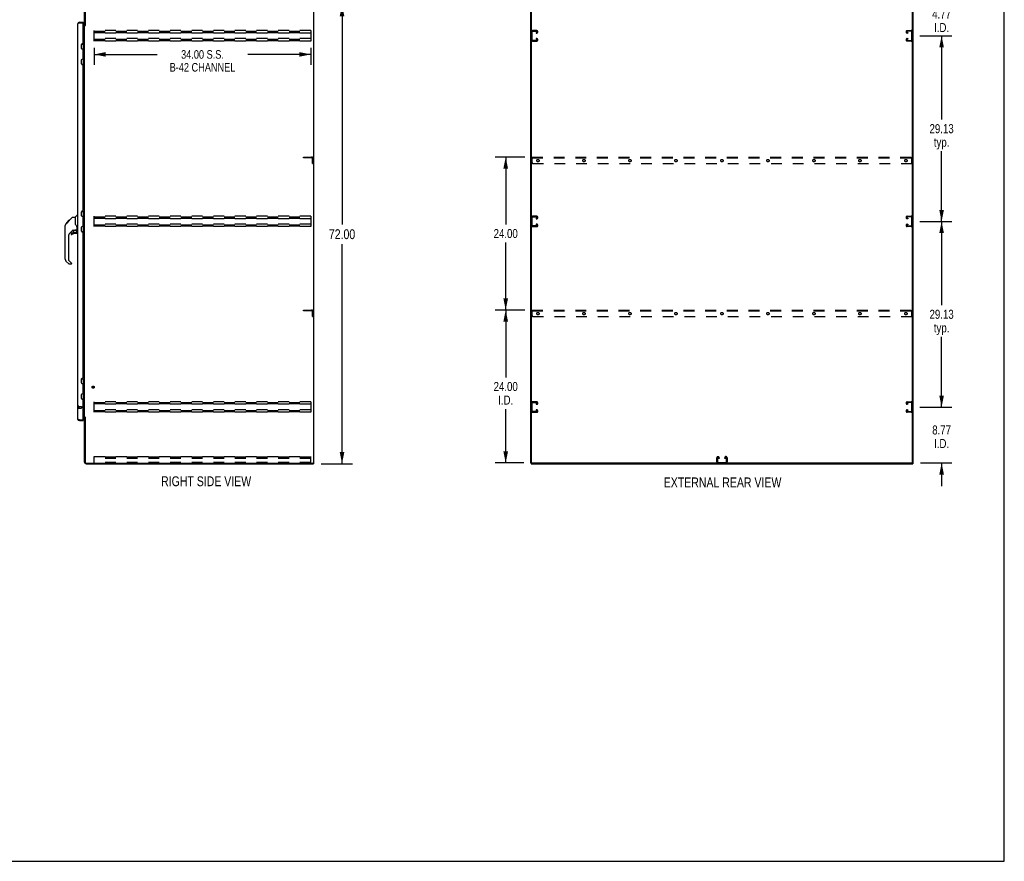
# Model space of a CAD drawing. Header units: inches. Extents: x 0 to 309, y 0 to 200.
# Tile 88 of 109: x 155 to 309, y 0 to 132. Entities that reach past the tile are written whole.
import ezdxf

# ---------------------------------------------------------------- set-up
doc = ezdxf.new("R2010")
doc.units = ezdxf.units.IN
doc.header["$LTSCALE"] = 17
doc.header["$MEASUREMENT"] = 0
doc.linetypes.add('HIDDEN', pattern=[0.2, 0.1, -0.1])
doc.layers.get('0').update_dxf_attribs({"linetype": 'CONTINUOUS'})
for name, color, linetype in [('02___PRT_ALL_AXES', 7, 'CONTINUOUS'), ('DEFAULT_2', 8, 'HIDDEN'), ('DIMENSIONS', 7, 'CONTINUOUS')]:
    doc.layers.add(name, color=color, linetype=linetype)
doc.styles.get("Standard").update_dxf_attribs({"font": 'txt', "width": 0.8})
doc.dimstyles.new('DIMSTYLE_1', dxfattribs={"dimtxt": 1.545455, "dimasz": 1.818182, "dimexe": 0.09, "dimexo": 0.07, "dimgap": 0.0425, "dimtad": 0, "dimtih": 1, "dimtoh": 1, "dimzin": 4, "dimdsep": 46, "dimtxsty": 'Standard', "dimblk": '_FILLED', "dimblk1": '_FILLED', "dimblk2": '_FILLED', "dimcen": 0.09, "dimadec": 0, "dimazin": 0, "dimtfac": 1, "dimtofl": 0, "dimtmove": 0, "dimatfit": 3, "dimldrblk": '_FILLED', "dimfxl": 0, "dimtolj": 1, "dimtzin": 4, "dimarcsym": 0})
doc.dimstyles.new('DIMSTYLE_2', dxfattribs={"dimtxt": 1.345455, "dimasz": 1.818182, "dimexe": 0.09, "dimexo": 0.07, "dimgap": 0.037, "dimtad": 0, "dimtih": 1, "dimtoh": 1, "dimzin": 4, "dimdsep": 46, "dimtxsty": 'Standard', "dimblk": '_FILLED', "dimblk1": '_FILLED', "dimblk2": '_FILLED', "dimcen": 0.09, "dimadec": 0, "dimazin": 0, "dimtfac": 1, "dimtofl": 0, "dimtmove": 0, "dimatfit": 3, "dimldrblk": '_FILLED', "dimfxl": 0, "dimtolj": 1, "dimtzin": 4, "dimarcsym": 0})
doc.dimstyles.new('DIMSTYLE_3', dxfattribs={"dimtxt": 1.418182, "dimasz": 1.818182, "dimexe": 0.09, "dimexo": 0.07, "dimgap": 0.039, "dimtad": 0, "dimtih": 1, "dimtoh": 1, "dimzin": 4, "dimdsep": 46, "dimtxsty": 'Standard', "dimblk": '_FILLED', "dimblk1": '_FILLED', "dimblk2": '_FILLED', "dimcen": 0.09, "dimadec": 0, "dimazin": 0, "dimtfac": 1, "dimtofl": 0, "dimtmove": 0, "dimatfit": 3, "dimldrblk": '_FILLED', "dimfxl": 0, "dimtolj": 1, "dimtzin": 4, "dimarcsym": 0})

# ---------------------------------------------------------------- blocks, each defined once
blk = doc.blocks.new('_FILLED')
at = {"color": 0, "linetype": 'ByBlock'}
blk.add_solid([(0, 0), (-1, 0.2), (-1, -0.2)], dxfattribs=at)
blk = doc.blocks.new('*D2')
at = {"layer": 'DIMENSIONS', "color": 2, "linetype": 'Continuous'}
for p, q in [((201.88, 134.38), (206.77, 134.38)), ((205.14, 134.38), (205.14, 99.93)), ((205.14, 62.38), (205.14, 96.84)), ((201.88, 62.38), (206.77, 62.38))]:
    blk.add_line(p, q, dxfattribs=at)
at = {"layer": 'DIMENSIONS', "color": 2, "linetype": 'Continuous', "xscale": 1.8181818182, "yscale": 1.8181818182, "zscale": 1.8181818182}
for p, rotation in [((205.14, 134.38), 90), ((205.14, 62.38), 270)]:
    blk.add_blockref('_FILLED', p, dxfattribs=dict(at, rotation=rotation))
at = {"layer": 'DIMENSIONS', "color": 2, "linetype": 'Continuous', "insert": (205.14, 99.16), "char_height": 1.545, "width": 6.1818, "attachment_point": 2, "line_spacing_factor": 0.9}
blk.add_mtext('72.00', dxfattribs=at)
blk = doc.blocks.new('*D3')
at = {"layer": 'DIMENSIONS', "color": 2, "linetype": 'Continuous'}
for p, q in [((166.24, 127.6), (166.24, 124.96)), ((200.24, 127.6), (200.24, 124.96)), ((166.24, 126.59), (176.11, 126.59)), ((200.24, 126.59), (190.37, 126.59))]:
    blk.add_line(p, q, dxfattribs=at)
at = {"layer": 'DIMENSIONS', "color": 2, "linetype": 'Continuous', "xscale": 1.8181818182, "yscale": 1.8181818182, "zscale": 1.8181818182, "rotation": 180}
blk.add_blockref('_FILLED', (166.24, 126.59), dxfattribs=at)
at = {"layer": 'DIMENSIONS', "color": 2, "linetype": 'Continuous', "xscale": 1.8181818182, "yscale": 1.8181818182, "zscale": 1.8181818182}
blk.add_blockref('_FILLED', (200.24, 126.59), dxfattribs=at)
at = {"layer": 'DIMENSIONS', "color": 2, "linetype": 'Continuous', "insert": (183.24, 127.26), "char_height": 1.3455, "width": 12.9164, "attachment_point": 2, "line_spacing_factor": 0.9}
blk.add_mtext('34.00 S.S.\\PB-42 CHANNEL', dxfattribs=at)
blk = doc.blocks.new('*D4')
at = {"layer": 'DIMENSIONS', "color": 2, "linetype": 'Continuous'}
for p, q in [((299.25, 71.26), (299.25, 74.89)), ((295.84, 71.26), (300.88, 71.26)), ((295.93, 62.49), (300.88, 62.49)), ((299.25, 62.49), (299.25, 58.85))]:
    blk.add_line(p, q, dxfattribs=at)
at = {"layer": 'DIMENSIONS', "color": 2, "linetype": 'Continuous', "xscale": 1.8181818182, "yscale": 1.8181818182, "zscale": 1.8181818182}
for p, rotation in [((299.25, 71.26), 270), ((299.25, 62.49), 90)]:
    blk.add_blockref('_FILLED', p, dxfattribs=dict(at, rotation=rotation))
at = {"layer": 'DIMENSIONS', "color": 2, "linetype": 'Continuous', "insert": (299.25, 68.38), "char_height": 1.418, "width": 4.5382, "attachment_point": 2, "line_spacing_factor": 0.9}
blk.add_mtext('8.77\\PI.D.', dxfattribs=at)
blk = doc.blocks.new('*D5')
at = {"layer": 'DIMENSIONS', "color": 2, "linetype": 'Continuous'}
for p, q in [((295.84, 100.38), (300.88, 100.38)), ((299.25, 100.38), (299.25, 87.24)), ((299.25, 71.26), (299.25, 82.27)), ((295.84, 71.26), (300.88, 71.26))]:
    blk.add_line(p, q, dxfattribs=at)
at = {"layer": 'DIMENSIONS', "color": 2, "linetype": 'Continuous', "xscale": 1.8181818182, "yscale": 1.8181818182, "zscale": 1.8181818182}
for p, rotation in [((299.25, 100.38), 90), ((299.25, 71.26), 270)]:
    blk.add_blockref('_FILLED', p, dxfattribs=dict(at, rotation=rotation))
at = {"layer": 'DIMENSIONS', "color": 2, "linetype": 'Continuous', "insert": (299.25, 86.53), "char_height": 1.418, "width": 5.6727, "attachment_point": 2, "line_spacing_factor": 0.9}
blk.add_mtext('29.13\\Ptyp.', dxfattribs=at)
blk = doc.blocks.new('*D6')
at = {"layer": 'DIMENSIONS', "color": 2, "linetype": 'Continuous'}
for p, q in [((295.84, 129.51), (300.88, 129.51)), ((299.25, 129.51), (299.25, 116.36)), ((299.25, 100.38), (299.25, 111.4)), ((295.84, 100.38), (300.88, 100.38))]:
    blk.add_line(p, q, dxfattribs=at)
at = {"layer": 'DIMENSIONS', "color": 2, "linetype": 'Continuous', "xscale": 1.8181818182, "yscale": 1.8181818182, "zscale": 1.8181818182}
for p, rotation in [((299.25, 129.51), 90), ((299.25, 100.38), 270)]:
    blk.add_blockref('_FILLED', p, dxfattribs=dict(at, rotation=rotation))
at = {"layer": 'DIMENSIONS', "color": 2, "linetype": 'Continuous', "insert": (299.25, 115.65), "char_height": 1.418, "width": 5.6727, "attachment_point": 2, "line_spacing_factor": 0.9}
blk.add_mtext('29.13\\Ptyp.', dxfattribs=at)
blk = doc.blocks.new('*D7')
at = {"layer": 'DIMENSIONS', "color": 2, "linetype": 'Continuous'}
for p, q in [((299.25, 134.28), (299.25, 137.92)), ((295.93, 134.28), (300.88, 134.28)), ((295.84, 129.51), (300.88, 129.51)), ((299.25, 129.51), (299.25, 125.87))]:
    blk.add_line(p, q, dxfattribs=at)
at = {"layer": 'DIMENSIONS', "color": 2, "linetype": 'Continuous', "xscale": 1.8181818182, "yscale": 1.8181818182, "zscale": 1.8181818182}
for p, rotation in [((299.25, 134.28), 270), ((299.25, 129.51), 90)]:
    blk.add_blockref('_FILLED', p, dxfattribs=dict(at, rotation=rotation))
at = {"layer": 'DIMENSIONS', "color": 2, "linetype": 'Continuous', "insert": (299.25, 133.64), "char_height": 1.418, "width": 4.5382, "attachment_point": 2, "line_spacing_factor": 0.9}
blk.add_mtext('4.77\\PI.D.', dxfattribs=at)
blk = doc.blocks.new('*D8')
at = {"layer": 'DIMENSIONS', "color": 2, "linetype": 'Continuous'}
for p, q in [((233.81, 86.49), (229.19, 86.49)), ((230.83, 86.49), (230.83, 75.9)), ((230.83, 62.49), (230.83, 70.94)), ((233.66, 62.49), (229.19, 62.49))]:
    blk.add_line(p, q, dxfattribs=at)
at = {"layer": 'DIMENSIONS', "color": 2, "linetype": 'Continuous', "xscale": 1.8181818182, "yscale": 1.8181818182, "zscale": 1.8181818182}
for p, rotation in [((230.83, 86.49), 90), ((230.83, 62.49), 270)]:
    blk.add_blockref('_FILLED', p, dxfattribs=dict(at, rotation=rotation))
at = {"layer": 'DIMENSIONS', "color": 2, "linetype": 'Continuous', "insert": (230.83, 75.2), "char_height": 1.418, "width": 5.6727, "attachment_point": 2, "line_spacing_factor": 0.9}
blk.add_mtext('24.00\\PI.D.', dxfattribs=at)
blk = doc.blocks.new('*D9')
at = {"layer": 'DIMENSIONS', "color": 2, "linetype": 'Continuous'}
for p, q in [((233.81, 110.49), (229.19, 110.49)), ((230.83, 110.49), (230.83, 99.9)), ((230.83, 86.49), (230.83, 97.07)), ((233.81, 86.49), (229.19, 86.49))]:
    blk.add_line(p, q, dxfattribs=at)
at = {"layer": 'DIMENSIONS', "color": 2, "linetype": 'Continuous', "xscale": 1.8181818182, "yscale": 1.8181818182, "zscale": 1.8181818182}
for p, rotation in [((230.83, 110.49), 90), ((230.83, 86.49), 270)]:
    blk.add_blockref('_FILLED', p, dxfattribs=dict(at, rotation=rotation))
at = {"layer": 'DIMENSIONS', "color": 2, "linetype": 'Continuous', "insert": (230.83, 99.2), "char_height": 1.418, "width": 5.6727, "attachment_point": 2, "line_spacing_factor": 0.9}
blk.add_mtext('24.00', dxfattribs=at)

msp = doc.modelspace()

# ---------------------------------------------------------------- linework, layer by layer
at = {"color": 7, "linetype": 'Continuous'}
for p, q in [((309.091, 0), (309.091, 200)), ((200.719, 62.487), (200.719, 134.279)), ((234.875, 62.549), (234.875, 134.279)), ((294.667, 62.487), (294.667, 134.216)), ((163.912, 131.633), (163.912, 131.529)), ((164.519, 131.529), (164.489, 131.529)), ((164.519, 131.529), (164.519, 131.633)), ((164.823, 131.142), (164.719, 131.142)), ((164.275, 128.207), (164.719, 128.207)), ((164.325, 127.439), (164.325, 128.207)), ((164.405, 127.43), (164.341, 127.43)), ((164.542, 128.207), (164.542, 127.418)), ((164.606, 127.354), (164.542, 127.418)), ((164.606, 127.093), (164.542, 127.029)), ((164.542, 127.029), (164.542, 126.237)), ((164.589, 127.076), (164.589, 127.37)), ((164.606, 127.354), (164.606, 127.093)), ((164.679, 128.207), (164.679, 125.058)), ((164.325, 125.058), (164.325, 125.827)), ((164.341, 125.835), (164.405, 125.835)), ((164.606, 126.173), (164.542, 126.237)), ((164.606, 125.911), (164.542, 125.848)), ((164.542, 125.848), (164.542, 125.058)), ((164.589, 125.895), (164.589, 126.189)), ((164.606, 125.911), (164.606, 126.173)), ((164.275, 125.058), (164.719, 125.058)), ((161.922, 100.183), (162.331, 100.592)), ((162.231, 100.424), (162.855, 101.049)), ((162.315, 100.509), (162.248, 100.509)), ((162.398, 100.592), (162.331, 100.592)), ((162.332, 100.592), (162.333, 100.594)), ((162.332, 100.593), (162.399, 100.593)), ((162.333, 100.594), (162.4, 100.594)), ((162.91, 101.072), (163.272, 101.072)), ((163.272, 101.072), (163.272, 99.967)), ((163.277, 101.077), (163.575, 101.375)), ((163.665, 101.387), (163.603, 101.387)), ((164.275, 101.957), (164.719, 101.957)), ((164.325, 101.189), (164.325, 101.957)), ((164.405, 101.18), (164.341, 101.18)), ((164.542, 101.957), (164.542, 101.168)), ((164.606, 101.104), (164.542, 101.168)), ((164.606, 100.843), (164.542, 100.779)), ((164.542, 100.779), (164.542, 99.987)), ((164.589, 100.826), (164.589, 101.12)), ((164.606, 101.104), (164.606, 100.843)), ((164.679, 101.957), (164.679, 98.808)), ((161.685, 99.145), (161.685, 99.731)), ((161.697, 94.443), (161.697, 99.727)), ((161.812, 100.005), (162.09, 100.283)), ((161.918, 100.178), (161.921, 100.182)), ((161.918, 100.178), (161.985, 100.178)), ((161.921, 100.182), (161.988, 100.182)), ((161.989, 100.183), (161.922, 100.183)), ((162.07, 100.264), (162.003, 100.264)), ((162.09, 100.284), (162.223, 100.417)), ((162.156, 100.35), (162.09, 100.35)), ((162.117, 100.31), (162.09, 100.283)), ((162.151, 100.345), (162.117, 100.31)), ((162.195, 100.389), (162.151, 100.345)), ((162.239, 100.432), (162.172, 100.432)), ((162.231, 100.424), (162.195, 100.389)), ((162.883, 99.01), (162.382, 98.508)), ((162.917, 99), (162.917, 98.673)), ((162.959, 99.005), (163.047, 99.005)), ((163.225, 99.046), (163.232, 99.046)), ((163.232, 99.046), (163.527, 99.046)), ((163.291, 99.975), (163.272, 100.03)), ((163.321, 99.907), (163.291, 99.975)), ((163.41, 99.046), (163.489, 98.966)), ((163.482, 98.959), (163.475, 98.952)), ((163.547, 99.044), (163.547, 99.451)), ((163.587, 99.005), (163.665, 99.005)), ((164.325, 98.808), (164.325, 99.577)), ((164.341, 99.585), (164.405, 99.585)), ((164.606, 99.923), (164.542, 99.987)), ((164.606, 99.661), (164.542, 99.598)), ((164.542, 99.598), (164.542, 98.808)), ((164.589, 99.645), (164.589, 99.939)), ((164.606, 99.661), (164.606, 99.923)), ((162.209, 98.091), (162.209, 94.358)), ((162.602, 98.511), (162.602, 98.391)), ((162.681, 98.589), (162.834, 98.589)), ((162.842, 98.593), (162.914, 98.665)), ((163.468, 98.511), (163.232, 98.511)), ((163.527, 98.827), (163.547, 98.827)), ((163.547, 98.589), (163.547, 98.827)), ((164.275, 98.808), (164.719, 98.808)), ((162.232, 94.302), (162.667, 93.867)), ((162.264, 93.713), (161.812, 94.165)), ((162.602, 93.69), (162.32, 93.69)), ((162.681, 93.833), (162.681, 93.769)), ((164.275, 75.707), (164.719, 75.707)), ((164.325, 74.939), (164.325, 75.707)), ((164.405, 74.93), (164.341, 74.93)), ((164.542, 75.707), (164.542, 74.918)), ((164.606, 74.854), (164.542, 74.918)), ((164.606, 74.593), (164.542, 74.529)), ((164.542, 74.529), (164.542, 73.737)), ((164.589, 74.576), (164.589, 74.87)), ((164.606, 74.854), (164.606, 74.593)), ((164.679, 75.707), (164.679, 72.558)), ((164.325, 72.558), (164.325, 73.327)), ((164.341, 73.335), (164.405, 73.335)), ((164.606, 73.673), (164.542, 73.737)), ((164.606, 73.411), (164.542, 73.348)), ((164.542, 73.348), (164.542, 72.558)), ((164.589, 73.395), (164.589, 73.689)), ((164.606, 73.411), (164.606, 73.673)), ((164.275, 72.558), (164.719, 72.558)), ((164.823, 69.623), (164.719, 69.623)), ((163.912, 69.133), (163.912, 69.237)), ((164.489, 69.237), (164.519, 69.237)), ((164.519, 69.237), (164.519, 69.133)), ((200.604, 62.487), (200.719, 62.487)), ((200.667, 62.487), (200.667, 62.383)), ((234.771, 62.487), (234.886, 62.487)), ((234.823, 62.487), (234.823, 62.383)), ((294.605, 62.487), (234.938, 62.487)), ((294.657, 62.487), (294.771, 62.487)), ((294.719, 62.487), (294.719, 62.383)), ((0, 0), (309.091, 0))]:
    msp.add_line(p, q, dxfattribs=at)
at = {"color": 3, "linetype": 'Continuous'}
for p, q in [((164.719, 131.129), (164.719, 134.136)), ((164.823, 134.136), (164.823, 131.131)), ((200.667, 134.216), (200.667, 62.549)), ((234.771, 62.487), (234.771, 134.279)), ((294.771, 62.487), (294.771, 134.279)), ((163.665, 69.379), (163.665, 131.386)), ((163.827, 131.497), (163.811, 131.49)), ((163.912, 131.529), (163.882, 131.518)), ((163.912, 131.633), (164.519, 131.633)), ((163.912, 131.529), (164.489, 131.529)), ((164.519, 128.417), (164.519, 131.499)), ((164.519, 130.987), (164.576, 130.987)), ((164.519, 130.935), (164.694, 130.935)), ((164.719, 69.675), (164.719, 131.09)), ((164.719, 131.09), (164.793, 131.09)), ((164.393, 128.293), (164.395, 128.293)), ((164.269, 127.542), (164.269, 128.169)), ((164.395, 127.418), (164.393, 127.418)), ((164.519, 125.971), (164.519, 127.294)), ((164.269, 125.096), (164.269, 125.723)), ((164.393, 125.847), (164.395, 125.847)), ((164.395, 124.972), (164.393, 124.972)), ((164.519, 102.167), (164.519, 124.848)), ((164.393, 102.043), (164.395, 102.043)), ((164.269, 101.292), (164.269, 101.919)), ((164.395, 101.168), (164.393, 101.168)), ((164.519, 99.721), (164.519, 101.044)), ((164.269, 98.846), (164.269, 99.473)), ((164.393, 99.597), (164.395, 99.597)), ((164.395, 98.722), (164.393, 98.722)), ((164.519, 75.917), (164.519, 98.598)), ((164.393, 75.793), (164.395, 75.793)), ((164.269, 75.042), (164.269, 75.669)), ((164.395, 74.918), (164.393, 74.918)), ((164.519, 73.471), (164.519, 74.794)), ((164.269, 72.596), (164.269, 73.223)), ((164.393, 73.347), (164.395, 73.347)), ((164.395, 72.472), (164.393, 72.472)), ((164.519, 69.267), (164.519, 72.348)), ((164.519, 69.831), (164.694, 69.831)), ((164.576, 69.779), (164.519, 69.779)), ((164.719, 69.675), (164.793, 69.675)), ((164.719, 62.629), (164.719, 69.636)), ((164.809, 69.656), (164.812, 69.652)), ((164.823, 69.634), (164.823, 62.63)), ((163.912, 69.237), (164.489, 69.237)), ((163.912, 69.133), (164.519, 69.133)), ((164.965, 62.383), (200.667, 62.383)), ((164.966, 62.487), (200.604, 62.487)), ((234.823, 62.383), (294.719, 62.383))]:
    msp.add_line(p, q, dxfattribs=at)
for points in [[(163.811, 131.49), (163.797, 131.485), (163.784, 131.479), (163.772, 131.474), (163.76, 131.468), (163.748, 131.463), (163.737, 131.457), (163.727, 131.452), (163.718, 131.446), (163.709, 131.441), (163.701, 131.436), (163.694, 131.43), (163.687, 131.425), (163.681, 131.419), (163.676, 131.414), (163.672, 131.408), (163.669, 131.403), (163.667, 131.397), (163.666, 131.392), (163.665, 131.386)], [(163.882, 131.518), (163.867, 131.512), (163.853, 131.507), (163.838, 131.501), (163.827, 131.497)], [(164.694, 130.935), (164.693, 130.936), (164.693, 130.938), (164.693, 130.94), (164.694, 130.941), (164.694, 130.943), (164.695, 130.944), (164.696, 130.946), (164.697, 130.947), (164.699, 130.949), (164.7, 130.95), (164.702, 130.951), (164.703, 130.952), (164.705, 130.954)], [(164.705, 130.954), (164.709, 130.956), (164.711, 130.957), (164.712, 130.959), (164.714, 130.96), (164.716, 130.962), (164.717, 130.963), (164.718, 130.964), (164.718, 130.966), (164.719, 130.967), (164.719, 130.969)], [(164.793, 131.09), (164.795, 131.092), (164.797, 131.093), (164.799, 131.095), (164.8, 131.096), (164.802, 131.098), (164.803, 131.099), (164.804, 131.101), (164.805, 131.102), (164.806, 131.104), (164.807, 131.105), (164.808, 131.106), (164.809, 131.108), (164.809, 131.109)], [(164.809, 131.109), (164.812, 131.113), (164.812, 131.115), (164.813, 131.116), (164.814, 131.118), (164.815, 131.12), (164.816, 131.121), (164.817, 131.123), (164.819, 131.125), (164.82, 131.127), (164.821, 131.129), (164.823, 131.131)], [(164.694, 69.831), (164.693, 69.829), (164.693, 69.827), (164.693, 69.826), (164.694, 69.824), (164.694, 69.823), (164.695, 69.821), (164.696, 69.82), (164.697, 69.818), (164.699, 69.817), (164.7, 69.816), (164.702, 69.814), (164.703, 69.813), (164.705, 69.812), (164.709, 69.809)], [(164.709, 69.809), (164.711, 69.808), (164.712, 69.807), (164.714, 69.805), (164.716, 69.804), (164.717, 69.802), (164.718, 69.801), (164.718, 69.8), (164.719, 69.798), (164.719, 69.797)], [(164.793, 69.675), (164.795, 69.674), (164.797, 69.672), (164.799, 69.671), (164.8, 69.669), (164.802, 69.668), (164.803, 69.666), (164.804, 69.665), (164.805, 69.663), (164.806, 69.662), (164.807, 69.661), (164.808, 69.659), (164.809, 69.658), (164.809, 69.656)], [(164.812, 69.652), (164.812, 69.651), (164.813, 69.649), (164.814, 69.647), (164.815, 69.646), (164.816, 69.644), (164.817, 69.642), (164.819, 69.64), (164.82, 69.639), (164.821, 69.637), (164.823, 69.634)], [(163.827, 69.269), (163.811, 69.275), (163.797, 69.281), (163.784, 69.286), (163.772, 69.291), (163.76, 69.297), (163.748, 69.302), (163.737, 69.308), (163.727, 69.313), (163.718, 69.319), (163.709, 69.324), (163.701, 69.33), (163.694, 69.335), (163.687, 69.341), (163.681, 69.346), (163.676, 69.352), (163.672, 69.357), (163.669, 69.363), (163.667, 69.368), (163.666, 69.374), (163.665, 69.379)], [(163.912, 69.237), (163.882, 69.248), (163.867, 69.253), (163.853, 69.259), (163.838, 69.264), (163.827, 69.269)]]:
    msp.add_lwpolyline(points, dxfattribs=at)
at = {"color": 7, "linetype": 'Continuous'}
for points in [[(162.855, 101.049), (162.862, 101.055), (162.871, 101.061), (162.88, 101.066), (162.89, 101.069), (162.9, 101.071), (162.91, 101.072)], [(161.812, 100.005), (161.793, 99.984), (161.767, 99.952), (161.745, 99.916), (161.727, 99.879), (161.713, 99.839), (161.703, 99.798), (161.698, 99.757), (161.697, 99.727)], [(163.047, 99.005), (163.056, 99.006), (163.064, 99.007), (163.074, 99.01), (163.086, 99.014), (163.099, 99.019), (163.114, 99.024), (163.13, 99.03), (163.148, 99.035), (163.167, 99.039), (163.186, 99.043), (163.206, 99.045), (163.225, 99.046)], [(163.494, 99.622), (163.445, 99.692), (163.396, 99.769), (163.356, 99.839), (163.321, 99.907)], [(163.527, 98.827), (163.527, 98.841), (163.525, 98.855), (163.522, 98.868), (163.518, 98.882), (163.514, 98.895), (163.508, 98.908), (163.501, 98.92), (163.493, 98.931), (163.485, 98.942), (163.475, 98.952)], [(163.489, 98.966), (163.489, 98.966), (163.489, 98.966), (163.488, 98.965), (163.487, 98.964), (163.485, 98.962), (163.482, 98.959)], [(163.547, 99.451), (163.546, 99.474), (163.541, 99.509), (163.533, 99.544), (163.52, 99.576), (163.505, 99.605), (163.494, 99.622)]]:
    msp.add_lwpolyline(points, dxfattribs=at)
msp.add_circle((163.232, 98.806), 0.217, dxfattribs=at)
at = {"color": 3, "linetype": 'Continuous'}
for centre, radius, start, end in [((163.912, 131.386), 0.246, 90, 180), ((164.489, 131.499), 0.03, 0, 90), ((164.576, 131.129), 0.142, 270, 360), ((164.393, 128.169), 0.124, 90, 180), ((164.395, 128.417), 0.124, 270, 359.99988), ((164.393, 127.542), 0.124, 180, 270), ((164.395, 127.294), 0.124, 359.99998, 90), ((164.393, 125.723), 0.124, 90, 180), ((164.395, 125.971), 0.124, 270, 359.99988), ((164.393, 125.096), 0.124, 180, 270), ((164.395, 124.848), 0.124, 359.99998, 90), ((164.393, 101.919), 0.124, 90, 180), ((164.395, 102.167), 0.124, 270, 359.99988), ((164.393, 101.292), 0.124, 180, 270), ((164.395, 101.044), 0.124, 359.99998, 90), ((164.393, 99.473), 0.124, 90, 180), ((164.395, 99.721), 0.124, 270, 359.99988), ((164.393, 98.846), 0.124, 180, 270), ((164.395, 98.598), 0.124, 359.99998, 90), ((164.393, 75.669), 0.124, 90, 180), ((164.395, 75.917), 0.124, 270, 359.99988), ((164.393, 75.042), 0.124, 180, 270), ((164.395, 74.794), 0.124, 359.99998, 90), ((164.393, 73.223), 0.124, 90, 180), ((164.395, 73.471), 0.124, 270, 359.99988), ((164.393, 72.596), 0.124, 180, 270), ((164.395, 72.348), 0.124, 359.99998, 90), ((164.576, 69.636), 0.142, 0, 90), ((163.912, 69.379), 0.246, 180, 270), ((164.489, 69.267), 0.03, 270, 360), ((164.965, 62.629), 0.246, 180, 270), ((164.966, 62.63), 0.143, 180, 270), ((200.604, 62.549), 0.0625, 270, 360)]:
    msp.add_arc(centre, radius, start, end, dxfattribs=at)
at = {"color": 7, "linetype": 'Continuous'}
for centre, radius, start, end in [((163.912, 131.386), 0.142, 90, 131.35578), ((163.919, 131.379), 0.15, 93.46539, 128.0665), ((164.605, 127.326), 0.116, 122.84191, 159.64325), ((164.605, 127.12), 0.116, 222.71968, 237.15809), ((164.069, 126.853), 0.472, 0, 17.69192), ((164.605, 125.939), 0.116, 200.35425, 237.15809), ((164.069, 126.412), 0.472, 342.30808, 360), ((164.605, 126.145), 0.116, 122.84191, 137.28032), ((163.291, 101.064), 0.0197, 135, 180), ((163.603, 101.347), 0.0394, 90, 135), ((164.605, 101.076), 0.116, 122.84191, 159.64325), ((164.605, 100.87), 0.116, 222.71968, 237.15809), ((164.069, 100.603), 0.472, 0, 17.69192), ((161.705, 99.731), 0.0197, 110.96309, 180), ((161.705, 99.145), 0.0197, 180, 246.39296), ((162.959, 98.808), 0.197, 90, 127.44051), ((163.35, 98.827), 0.197, 0, 45), ((163.527, 99.066), 0.0197, 270, 360), ((163.587, 99.044), 0.0394, 180, 270), ((164.605, 99.689), 0.116, 200.35425, 237.15809), ((164.069, 100.162), 0.472, 342.30808, 360), ((164.605, 99.895), 0.116, 122.84191, 137.28032), ((162.799, 98.091), 0.591, 135, 180), ((162.681, 98.511), 0.0787, 90, 180), ((162.681, 98.391), 0.0787, 180, 309.5212), ((163.232, 97.723), 0.787, 90, 129.5212), ((162.834, 98.601), 0.0118, 270, 315), ((162.905, 98.673), 0.0118, 315, 360), ((163.468, 98.589), 0.0787, 270, 360), ((162.09, 94.443), 0.394, 180, 225), ((162.287, 94.358), 0.0787, 180, 225), ((162.32, 93.769), 0.0787, 225, 270), ((162.602, 93.769), 0.0787, 270, 360), ((162.634, 93.833), 0.0472, 0, 45), ((164.605, 74.826), 0.116, 122.84191, 159.64325), ((164.605, 74.62), 0.116, 222.71968, 237.15809), ((164.069, 74.353), 0.472, 0, 17.69192), ((164.605, 73.439), 0.116, 200.35425, 237.15809), ((164.069, 73.912), 0.472, 342.30808, 360), ((164.605, 73.645), 0.116, 122.84191, 137.28032), ((163.912, 69.379), 0.142, 228.64422, 270), ((163.919, 69.387), 0.15, 231.93305, 266.53503), ((234.938, 62.549), 0.0625, 180, 270), ((294.605, 62.549), 0.0625, 270, 360)]:
    msp.add_arc(centre, radius, start, end, dxfattribs=at)
at = {"layer": '02___PRT_ALL_AXES', "color": 8, "linetype": 'HIDDEN'}
for p, q in [((200.615, 110.112), (200.511, 110.112)), ((200.511, 110.112), (200.511, 109.737)), ((200.615, 109.737), (200.511, 109.737)), ((200.615, 110.112), (200.615, 109.737)), ((200.615, 86.112), (200.511, 86.112)), ((200.511, 86.112), (200.511, 85.737)), ((200.615, 85.737), (200.511, 85.737)), ((200.615, 86.112), (200.615, 85.737)), ((163.812, 71.361), (164.259, 71.361)), ((163.812, 71.361), (163.812, 71.113)), ((163.812, 71.113), (164.259, 71.113))]:
    msp.add_line(p, q, dxfattribs=at)
for centre, radius in [((235.896, 109.924), 0.188), ((243.115, 109.924), 0.188), ((250.334, 109.924), 0.188), ((257.552, 109.924), 0.188), ((264.771, 109.924), 0.188), ((271.99, 109.924), 0.188), ((279.209, 109.924), 0.188), ((286.427, 109.924), 0.188), ((293.646, 109.924), 0.188), ((235.896, 85.924), 0.188), ((243.115, 85.924), 0.188), ((250.334, 85.924), 0.188), ((257.552, 85.924), 0.188), ((264.771, 85.924), 0.188), ((271.99, 85.924), 0.188), ((279.209, 85.924), 0.188), ((286.427, 85.924), 0.188), ((293.646, 85.924), 0.188), ((166.073, 74.383), 0.124)]:
    msp.add_circle(centre, radius, dxfattribs=at)
at = {"layer": 'DEFAULT_2', "color": 8, "linetype": 'HIDDEN'}
for p, q in [((166.24, 128.695), (166.24, 130.32)), ((200.24, 130.32), (166.24, 130.32)), ((166.24, 130.216), (200.24, 130.216)), ((166.24, 130.133), (200.24, 130.133)), ((166.24, 130.049), (200.24, 130.049)), ((200.24, 129.945), (166.24, 129.945)), ((200.24, 130.32), (200.24, 128.695)), ((234.979, 128.889), (234.979, 130.126)), ((235.695, 130.32), (235.055, 130.32)), ((235.069, 130.216), (235.681, 130.216)), ((235.594, 130.049), (235.594, 129.945)), ((235.681, 130.049), (235.594, 130.049)), ((235.594, 129.945), (235.695, 129.945)), ((235.875, 130.125), (235.875, 130.14)), ((293.667, 130.125), (293.667, 130.14)), ((293.847, 130.32), (294.487, 130.32)), ((293.948, 129.945), (293.847, 129.945)), ((294.473, 130.216), (293.861, 130.216)), ((293.861, 130.049), (293.948, 130.049)), ((293.948, 130.049), (293.948, 129.945)), ((294.563, 128.889), (294.563, 130.126)), ((200.24, 129.07), (166.24, 129.07)), ((166.24, 128.966), (200.24, 128.966)), ((166.24, 128.883), (200.24, 128.883)), ((166.24, 128.799), (200.24, 128.799)), ((200.24, 128.695), (166.24, 128.695)), ((235.055, 128.695), (235.695, 128.695)), ((235.681, 128.799), (235.069, 128.799)), ((235.594, 129.07), (235.594, 128.966)), ((235.695, 129.07), (235.594, 129.07)), ((235.594, 128.966), (235.681, 128.966)), ((235.875, 128.875), (235.875, 128.89)), ((293.667, 128.875), (293.667, 128.89)), ((293.847, 129.07), (293.948, 129.07)), ((294.487, 128.695), (293.847, 128.695)), ((293.948, 128.966), (293.861, 128.966)), ((293.861, 128.799), (294.473, 128.799)), ((293.948, 129.07), (293.948, 128.966)), ((199.115, 110.487), (200.368, 110.487)), ((199.115, 110.383), (199.115, 110.487)), ((200.368, 110.383), (199.115, 110.383)), ((200.511, 109.487), (200.511, 110.24)), ((200.615, 109.487), (200.615, 110.24)), ((234.959, 109.612), (234.959, 110.487)), ((234.959, 110.487), (294.584, 110.487)), ((234.959, 110.383), (294.584, 110.383)), ((294.584, 109.612), (294.584, 110.487)), ((200.511, 109.487), (200.615, 109.487)), ((235.084, 109.487), (294.459, 109.487)), ((166.24, 99.57), (166.24, 101.195)), ((200.24, 101.195), (166.24, 101.195)), ((166.24, 101.091), (200.24, 101.091)), ((166.24, 101.008), (200.24, 101.008)), ((166.24, 100.924), (200.24, 100.924)), ((200.24, 100.82), (166.24, 100.82)), ((200.24, 101.195), (200.24, 99.57)), ((234.979, 99.764), (234.979, 101.001)), ((235.695, 101.195), (235.055, 101.195)), ((235.069, 101.091), (235.681, 101.091)), ((235.594, 100.924), (235.594, 100.82)), ((235.681, 100.924), (235.594, 100.924)), ((235.594, 100.82), (235.695, 100.82)), ((235.875, 101), (235.875, 101.015)), ((293.667, 101), (293.667, 101.015)), ((293.847, 101.195), (294.487, 101.195)), ((293.948, 100.82), (293.847, 100.82)), ((294.473, 101.091), (293.861, 101.091)), ((293.861, 100.924), (293.948, 100.924)), ((293.948, 100.924), (293.948, 100.82)), ((294.563, 99.764), (294.563, 101.001)), ((200.24, 99.945), (166.24, 99.945)), ((166.24, 99.841), (200.24, 99.841)), ((166.24, 99.758), (200.24, 99.758)), ((166.24, 99.674), (200.24, 99.674)), ((200.24, 99.57), (166.24, 99.57)), ((235.055, 99.57), (235.695, 99.57)), ((235.681, 99.674), (235.069, 99.674)), ((235.594, 99.945), (235.594, 99.841)), ((235.695, 99.945), (235.594, 99.945)), ((235.594, 99.841), (235.681, 99.841)), ((235.875, 99.75), (235.875, 99.765)), ((293.667, 99.75), (293.667, 99.765)), ((293.847, 99.945), (293.948, 99.945)), ((294.487, 99.57), (293.847, 99.57)), ((293.948, 99.841), (293.861, 99.841)), ((293.861, 99.674), (294.473, 99.674)), ((293.948, 99.945), (293.948, 99.841)), ((199.115, 86.487), (200.368, 86.487)), ((199.115, 86.383), (199.115, 86.487)), ((200.368, 86.383), (199.115, 86.383)), ((200.511, 85.487), (200.511, 86.24)), ((200.511, 85.487), (200.615, 85.487)), ((200.615, 85.487), (200.615, 86.24)), ((234.959, 85.612), (234.959, 86.487)), ((234.959, 86.487), (294.584, 86.487)), ((234.959, 86.383), (294.584, 86.383)), ((235.084, 85.487), (294.459, 85.487)), ((294.584, 85.612), (294.584, 86.487)), ((163.769, 71.379), (163.769, 71.095)), ((163.812, 71.379), (163.812, 71.095)), ((164.269, 71.351), (164.269, 71.123)), ((200.24, 72.07), (166.24, 72.07)), ((166.24, 70.445), (166.24, 72.07)), ((166.24, 71.966), (200.24, 71.966)), ((166.24, 71.883), (200.24, 71.883)), ((166.24, 71.799), (200.24, 71.799)), ((200.24, 71.695), (166.24, 71.695)), ((200.24, 72.07), (200.24, 70.445)), ((234.979, 70.639), (234.979, 71.876)), ((235.695, 72.07), (235.055, 72.07)), ((235.069, 71.966), (235.681, 71.966)), ((235.594, 71.799), (235.594, 71.695)), ((235.681, 71.799), (235.594, 71.799)), ((235.594, 71.695), (235.695, 71.695)), ((235.875, 71.875), (235.875, 71.89)), ((293.667, 71.875), (293.667, 71.89)), ((293.847, 72.07), (294.487, 72.07)), ((293.948, 71.695), (293.847, 71.695)), ((294.473, 71.966), (293.861, 71.966)), ((293.861, 71.799), (293.948, 71.799)), ((293.948, 71.799), (293.948, 71.695)), ((294.563, 70.639), (294.563, 71.876)), ((200.24, 70.82), (166.24, 70.82)), ((166.24, 70.716), (200.24, 70.716)), ((166.24, 70.633), (200.24, 70.633)), ((166.24, 70.549), (200.24, 70.549)), ((200.24, 70.445), (166.24, 70.445)), ((235.055, 70.445), (235.695, 70.445)), ((235.681, 70.549), (235.069, 70.549)), ((235.594, 70.82), (235.594, 70.716)), ((235.695, 70.82), (235.594, 70.82)), ((235.594, 70.716), (235.681, 70.716)), ((235.875, 70.625), (235.875, 70.64)), ((293.667, 70.625), (293.667, 70.64)), ((293.847, 70.82), (293.948, 70.82)), ((294.487, 70.445), (293.847, 70.445)), ((293.948, 70.716), (293.861, 70.716)), ((293.861, 70.549), (294.473, 70.549)), ((293.948, 70.82), (293.948, 70.716)), ((166.24, 63.487), (200.24, 63.487)), ((166.24, 62.487), (166.24, 63.487)), ((200.24, 63.382), (166.24, 63.382)), ((200.24, 62.487), (200.24, 63.487)), ((264.139, 63.487), (264.154, 63.487)), ((265.389, 63.487), (265.404, 63.487)), ((200.24, 63.205), (166.24, 63.205)), ((200.24, 62.591), (166.24, 62.591)), ((263.959, 62.667), (263.959, 63.307)), ((264.063, 63.293), (264.063, 62.681)), ((264.153, 62.591), (265.39, 62.591)), ((264.23, 63.205), (264.23, 63.293)), ((264.334, 63.205), (264.23, 63.205)), ((264.334, 63.307), (264.334, 63.205)), ((265.209, 63.205), (265.209, 63.307)), ((265.313, 63.205), (265.209, 63.205)), ((265.313, 63.293), (265.313, 63.205)), ((265.48, 62.681), (265.48, 63.293)), ((265.584, 63.307), (265.584, 62.667))]:
    msp.add_line(p, q, dxfattribs=at)
for radius in [0.164, 0.124]:
    msp.add_circle((166.073, 74.383), radius, dxfattribs=at)
for centre, radius, start, end in [((235.055, 130.14), 0.18, 90, 180), ((235.069, 130.126), 0.09, 90, 180), ((235.681, 130.126), 0.09, 4.14163, 90), ((235.681, 130.139), 0.09, 270, 355.85837), ((235.695, 130.14), 0.18, 0, 90), ((235.695, 130.125), 0.18, 270, 360), ((293.847, 130.14), 0.18, 90, 180), ((293.847, 130.125), 0.18, 180, 270), ((293.861, 130.126), 0.09, 90, 175.85837), ((293.861, 130.139), 0.09, 184.14163, 270), ((294.473, 130.126), 0.09, 0, 90), ((294.487, 130.14), 0.18, 0, 90), ((235.055, 128.875), 0.18, 180, 270), ((235.069, 128.889), 0.09, 180, 270), ((235.681, 128.876), 0.09, 4.14163, 90), ((235.681, 128.889), 0.09, 270, 355.85837), ((235.695, 128.89), 0.18, 0, 90), ((235.695, 128.875), 0.18, 270, 360), ((293.847, 128.89), 0.18, 90, 180), ((293.847, 128.875), 0.18, 180, 270), ((293.861, 128.876), 0.09, 90, 175.85837), ((293.861, 128.889), 0.09, 184.14163, 270), ((294.473, 128.889), 0.09, 270, 360), ((294.487, 128.875), 0.18, 270, 360), ((200.368, 110.24), 0.246, 0, 90), ((200.368, 110.24), 0.142, 0, 90), ((235.084, 109.612), 0.125, 180, 270), ((294.459, 109.612), 0.125, 270, 360), ((235.055, 101.015), 0.18, 90, 180), ((235.069, 101.001), 0.09, 90, 180), ((235.681, 101.001), 0.09, 4.14163, 90), ((235.681, 101.014), 0.09, 270, 355.85837), ((235.695, 101.015), 0.18, 0, 90), ((235.695, 101), 0.18, 270, 360), ((293.847, 101.015), 0.18, 90, 180), ((293.847, 101), 0.18, 180, 270), ((293.861, 101.001), 0.09, 90, 175.85837), ((293.861, 101.014), 0.09, 184.14163, 270), ((294.473, 101.001), 0.09, 0, 90), ((294.487, 101.015), 0.18, 0, 90), ((235.055, 99.75), 0.18, 180, 270), ((235.069, 99.764), 0.09, 180, 270), ((235.681, 99.751), 0.09, 4.14163, 90), ((235.681, 99.764), 0.09, 270, 355.85837), ((235.695, 99.765), 0.18, 0, 90), ((235.695, 99.75), 0.18, 270, 360), ((293.847, 99.765), 0.18, 90, 180), ((293.847, 99.75), 0.18, 180, 270), ((293.861, 99.751), 0.09, 90, 175.85837), ((293.861, 99.764), 0.09, 184.14163, 270), ((294.473, 99.764), 0.09, 270, 360), ((294.487, 99.75), 0.18, 270, 360), ((200.368, 86.24), 0.246, 0, 90), ((200.368, 86.24), 0.142, 0, 90), ((235.084, 85.612), 0.125, 180, 270), ((294.459, 85.612), 0.125, 270, 360), ((163.791, 71.379), 0.0215, 0, 180), ((163.791, 71.095), 0.0215, 180, 360), ((164.259, 71.351), 0.01, 0, 90), ((164.259, 71.123), 0.01, 270, 360), ((235.055, 71.89), 0.18, 90, 180), ((235.069, 71.876), 0.09, 90, 180), ((235.681, 71.876), 0.09, 4.14163, 90), ((235.681, 71.889), 0.09, 270, 355.85837), ((235.695, 71.89), 0.18, 0, 90), ((235.695, 71.875), 0.18, 270, 360), ((293.847, 71.89), 0.18, 90, 180), ((293.847, 71.875), 0.18, 180, 270), ((293.861, 71.876), 0.09, 90, 175.85837), ((293.861, 71.889), 0.09, 184.14163, 270), ((294.473, 71.876), 0.09, 0, 90), ((294.487, 71.89), 0.18, 0, 90), ((235.055, 70.625), 0.18, 180, 270), ((235.069, 70.639), 0.09, 180, 270), ((235.681, 70.626), 0.09, 4.14163, 90), ((235.681, 70.639), 0.09, 270, 355.85837), ((235.695, 70.64), 0.18, 0, 90), ((235.695, 70.625), 0.18, 270, 360), ((293.847, 70.64), 0.18, 90, 180), ((293.847, 70.625), 0.18, 180, 270), ((293.861, 70.626), 0.09, 90, 175.85837), ((293.861, 70.639), 0.09, 184.14163, 270), ((294.473, 70.639), 0.09, 270, 360), ((294.487, 70.625), 0.18, 270, 360), ((264.139, 63.307), 0.18, 90, 180), ((264.153, 63.293), 0.09, 94.14163, 180), ((264.14, 63.293), 0.09, 0, 85.85837), ((264.154, 63.307), 0.18, 0, 90), ((265.389, 63.307), 0.18, 90, 180), ((265.403, 63.293), 0.09, 94.14163, 180), ((265.39, 63.293), 0.09, 0, 85.85837), ((265.404, 63.307), 0.18, 0, 90), ((264.139, 62.667), 0.18, 180, 270), ((264.153, 62.681), 0.09, 180, 270), ((265.39, 62.681), 0.09, 270, 360), ((265.404, 62.667), 0.18, 270, 360)]:
    msp.add_arc(centre, radius, start, end, dxfattribs=at)

# ---------------------------------------------------------------- texts
at = {"color": 2, "linetype": 'Continuous', "char_height": 1.54545, "attachment_point": 2, "line_spacing_factor": 0.9}
for s, insert, width in [('RIGHT SIDE VIEW', (183.809, 60.398), 18.54545), ('EXTERNAL REAR VIEW', (264.87, 60.217), 22.25455)]:
    msp.add_mtext(s, dxfattribs=dict(at, insert=insert, width=width))

# ---------------------------------------------------------------- dimensions: what is measured, and where the dimension line sits
at = {"layer": 'DIMENSIONS', "color": 2, "linetype": 'Continuous'}
for base, p1, p2, angle, text, dimstyle, picture, middle in [((299.249, 129.508), (295.859, 134.279), (295.766, 129.508), 270, '<>\\PI.D.', 'DIMSTYLE_3', '*D7', (299.249, 131.868)), ((299.248619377, 129.507690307), (295.765814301, 100.382690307), (295.765814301, 129.507690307), 90, '<>\\Ptyp.', 'DIMSTYLE_3', '*D6', (299.248619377, 113.881553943)), ((166.24, 126.592), (200.24, 124.885), (166.24, 124.885), 180, '<> S.S.\\PB-42 CHANNEL', 'DIMSTYLE_2', '*D3', (183.24, 125.583)), ((299.248619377, 100.382690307), (295.765814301, 71.257690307), (295.765814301, 100.382690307), 90, '<>\\Ptyp.', 'DIMSTYLE_3', '*D5', (299.248619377, 84.756553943)), ((230.829, 86.487), (233.735, 62.487), (233.881, 86.487), 90, '<>\\PI.D.', 'DIMSTYLE_3', '*D8', (230.829, 73.423)), ((299.249, 71.258), (295.859, 62.487), (295.766, 71.258), 90, '<>\\PI.D.', 'DIMSTYLE_3', '*D4', (299.249, 66.603))]:
    dim = msp.add_linear_dim(base=base, p1=p1, p2=p2, angle=angle, text=text, dimstyle=dimstyle, dxfattribs=at)
    dim.commit()
    dim.dimension.update_dxf_attribs({"geometry": picture, "text_midpoint": middle, "dimtype": 160})
for base, p1, p2, dimstyle, picture, middle in [((205.137, 134.383), (201.807, 62.383), (201.807, 134.383), 'DIMSTYLE_1', '*D2', (205.137, 98.383)), ((230.829, 110.487), (233.881, 86.487), (233.881, 110.487), 'DIMSTYLE_3', '*D9', (230.829, 98.487))]:
    dim = msp.add_linear_dim(base=base, p1=p1, p2=p2, angle=90, dimstyle=dimstyle, dxfattribs=at)
    dim.commit()
    dim.dimension.update_dxf_attribs({"geometry": picture, "text_midpoint": middle, "dimtype": 160})

doc.saveas('drawing.dxf')
